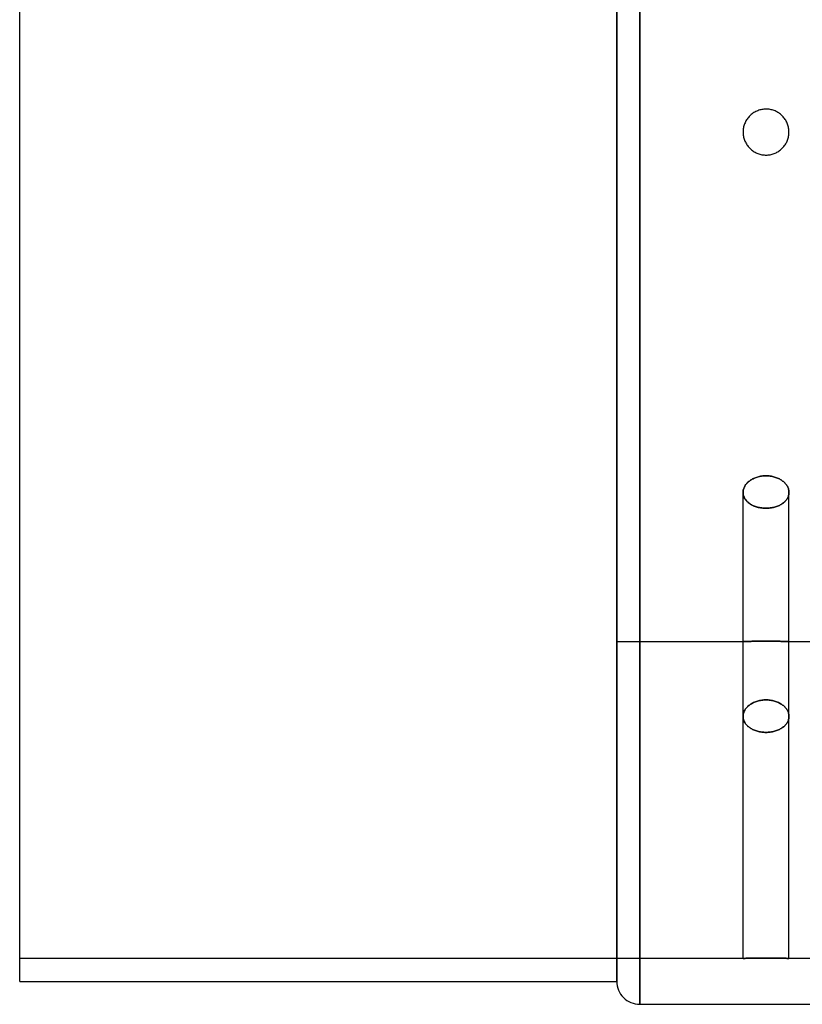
# Model space of a CAD drawing. Header units: millimetres. Extents: x -104 to 262, y -100 to 100.
# Tile 1 of 4: x -104 to -36, y -76 to 10. Entities that reach past the tile are written whole.
import ezdxf

# ---------------------------------------------------------------- set-up
doc = ezdxf.new("R2010")
doc.units = ezdxf.units.MM
doc.layers.add('MAIN-1', color=7, linetype='Continuous')
doc.layers.add('MAIN-2', color=7, linetype='Continuous')

msp = doc.modelspace()

# ---------------------------------------------------------------- linework, layer by layer
at = {"layer": 'MAIN-1'}
for p, q in [((-50, 0), (-50, 76)), ((-104, 0), (-104, 74)), ((-52, 0), (-52, 74)), ((-104, -74), (-104, 0)), ((-52, -74), (-52, 0)), ((-50, -76), (-50, 0)), ((-104, -74), (-52, -74)), ((-50, -76), (-19, -76))]:
    msp.add_line(p, q, dxfattribs=at)
msp.add_arc((-50, -74), 2, 180.00002, 270.00002, dxfattribs=at)
at = {"layer": 'MAIN-2'}
for p, q in [((-50, 76), (-50, 0)), ((-52, 74), (-52, 0)), ((-52, 0), (-52, 44.4)), ((-39.977, 1.745), (-40.057, 1.698)), ((-39.894, 1.789), (-39.977, 1.745)), ((-39.809, 1.829), (-39.894, 1.789)), ((-39.722, 1.865), (-39.809, 1.829)), ((-39.633, 1.897), (-39.722, 1.865)), ((-39.543, 1.925), (-39.633, 1.897)), ((-39.453, 1.948), (-39.543, 1.925)), ((-39.362, 1.967), (-39.453, 1.948)), ((-39.271, 1.982), (-39.362, 1.967)), ((-39.18, 1.992), (-39.271, 1.982)), ((-39.089, 1.998), (-39.18, 1.992)), ((-39, 2), (-39.089, 1.998)), ((-38.913, 1.998), (-39, 2)), ((-38.826, 1.992), (-38.913, 1.998)), ((-38.737, 1.983), (-38.826, 1.992)), ((-38.649, 1.969), (-38.737, 1.983)), ((-38.56, 1.951), (-38.649, 1.969)), ((-38.472, 1.929), (-38.56, 1.951)), ((-38.385, 1.903), (-38.472, 1.929)), ((-38.298, 1.873), (-38.385, 1.903)), ((-38.214, 1.839), (-38.298, 1.873)), ((-38.13, 1.801), (-38.214, 1.839)), ((-38.049, 1.759), (-38.13, 1.801)), ((-37.97, 1.714), (-38.049, 1.759)), ((-40.789, 0.894), (-40.829, 0.809)), ((-40.745, 0.977), (-40.789, 0.894)), ((-40.698, 1.057), (-40.745, 0.977)), ((-40.647, 1.135), (-40.698, 1.057)), ((-40.593, 1.21), (-40.647, 1.135)), ((-40.535, 1.281), (-40.593, 1.21)), ((-40.476, 1.35), (-40.535, 1.281)), ((-40.414, 1.414), (-40.476, 1.35)), ((-40.35, 1.476), (-40.414, 1.414)), ((-40.281, 1.535), (-40.35, 1.476)), ((-40.21, 1.593), (-40.281, 1.535)), ((-40.135, 1.647), (-40.21, 1.593)), ((-40.057, 1.698), (-40.135, 1.647)), ((-37.893, 1.666), (-37.97, 1.714)), ((-37.82, 1.615), (-37.893, 1.666)), ((-37.749, 1.56), (-37.82, 1.615)), ((-37.681, 1.503), (-37.749, 1.56)), ((-37.617, 1.444), (-37.681, 1.503)), ((-37.556, 1.383), (-37.617, 1.444)), ((-37.497, 1.319), (-37.556, 1.383)), ((-37.44, 1.251), (-37.497, 1.319)), ((-37.385, 1.18), (-37.44, 1.251)), ((-37.334, 1.107), (-37.385, 1.18)), ((-37.286, 1.03), (-37.334, 1.107)), ((-37.241, 0.951), (-37.286, 1.03)), ((-37.199, 0.87), (-37.241, 0.951)), ((-37.161, 0.786), (-37.199, 0.87)), ((-52, 0), (-52, -74)), ((-40.998, 0.089), (-41, 0)), ((-41, 0), (-40.998, -0.087)), ((-40.992, 0.18), (-40.998, 0.089)), ((-40.982, 0.271), (-40.992, 0.18)), ((-40.967, 0.362), (-40.982, 0.271)), ((-40.948, 0.453), (-40.967, 0.362)), ((-40.925, 0.543), (-40.948, 0.453)), ((-40.897, 0.633), (-40.925, 0.543)), ((-40.865, 0.722), (-40.897, 0.633)), ((-40.829, 0.809), (-40.865, 0.722)), ((-37.127, 0.702), (-37.161, 0.786)), ((-37.097, 0.615), (-37.127, 0.702)), ((-37.071, 0.528), (-37.097, 0.615)), ((-37.049, 0.44), (-37.071, 0.528)), ((-37.031, 0.351), (-37.049, 0.44)), ((-37.017, 0.263), (-37.031, 0.351)), ((-37.008, 0.174), (-37.017, 0.263)), ((-37.002, 0.087), (-37.008, 0.174)), ((-37, 0), (-37.002, 0.087)), ((-37.002, -0.087), (-37, 0)), ((-52, -44.4), (-52, 0)), ((-50, 0), (-50, -76)), ((-40.998, -0.087), (-40.992, -0.174)), ((-40.992, -0.174), (-40.983, -0.263)), ((-40.983, -0.263), (-40.969, -0.351)), ((-40.969, -0.351), (-40.951, -0.44)), ((-40.951, -0.44), (-40.929, -0.528)), ((-40.929, -0.528), (-40.903, -0.615)), ((-40.903, -0.615), (-40.873, -0.702)), ((-40.873, -0.702), (-40.839, -0.786)), ((-40.839, -0.786), (-40.801, -0.87)), ((-37.199, -0.87), (-37.161, -0.786)), ((-37.161, -0.786), (-37.127, -0.702)), ((-37.127, -0.702), (-37.097, -0.615)), ((-37.097, -0.615), (-37.071, -0.528)), ((-37.071, -0.528), (-37.049, -0.44)), ((-37.049, -0.44), (-37.031, -0.351)), ((-37.031, -0.351), (-37.017, -0.263)), ((-37.017, -0.263), (-37.008, -0.174)), ((-37.008, -0.174), (-37.002, -0.087)), ((-40.801, -0.87), (-40.759, -0.951)), ((-40.759, -0.951), (-40.714, -1.03)), ((-40.714, -1.03), (-40.666, -1.107)), ((-40.666, -1.107), (-40.615, -1.18)), ((-40.615, -1.18), (-40.56, -1.251)), ((-40.56, -1.251), (-40.503, -1.319)), ((-40.503, -1.319), (-40.444, -1.383)), ((-40.444, -1.383), (-40.383, -1.444)), ((-40.383, -1.444), (-40.319, -1.503)), ((-40.319, -1.503), (-40.251, -1.56)), ((-40.251, -1.56), (-40.18, -1.615)), ((-40.18, -1.615), (-40.107, -1.666)), ((-40.107, -1.666), (-40.03, -1.714)), ((-40.03, -1.714), (-39.951, -1.759)), ((-38.049, -1.759), (-37.97, -1.714)), ((-37.97, -1.714), (-37.893, -1.666)), ((-37.893, -1.666), (-37.82, -1.615)), ((-37.82, -1.615), (-37.749, -1.56)), ((-37.749, -1.56), (-37.681, -1.503)), ((-37.681, -1.503), (-37.617, -1.444)), ((-37.617, -1.444), (-37.556, -1.383)), ((-37.556, -1.383), (-37.497, -1.319)), ((-37.497, -1.319), (-37.44, -1.251)), ((-37.44, -1.251), (-37.385, -1.18)), ((-37.385, -1.18), (-37.334, -1.107)), ((-37.334, -1.107), (-37.286, -1.03)), ((-37.286, -1.03), (-37.241, -0.951)), ((-37.241, -0.951), (-37.199, -0.87)), ((-39.951, -1.759), (-39.87, -1.801)), ((-39.87, -1.801), (-39.786, -1.839)), ((-39.786, -1.839), (-39.702, -1.873)), ((-39.702, -1.873), (-39.615, -1.903)), ((-39.615, -1.903), (-39.528, -1.929)), ((-39.528, -1.929), (-39.44, -1.951)), ((-39.44, -1.951), (-39.351, -1.969)), ((-39.351, -1.969), (-39.263, -1.983)), ((-39.263, -1.983), (-39.174, -1.992)), ((-39.174, -1.992), (-39.087, -1.998)), ((-39.087, -1.998), (-39, -2)), ((-39, -2), (-38.913, -1.998)), ((-38.913, -1.998), (-38.826, -1.992)), ((-38.826, -1.992), (-38.737, -1.983)), ((-38.737, -1.983), (-38.649, -1.969)), ((-38.649, -1.969), (-38.56, -1.951)), ((-38.56, -1.951), (-38.472, -1.929)), ((-38.472, -1.929), (-38.385, -1.903)), ((-38.385, -1.903), (-38.298, -1.873)), ((-38.298, -1.873), (-38.214, -1.839)), ((-38.214, -1.839), (-38.13, -1.801)), ((-38.13, -1.801), (-38.049, -1.759)), ((-39.672, -30.035), (-39.577, -30.012)), ((-39.56, -30.009), (-39.652, -30.03)), ((-39.577, -30.012), (-39.481, -29.993)), ((-39.467, -29.99), (-39.56, -30.009)), ((-39.481, -29.993), (-39.385, -29.977)), ((-39.373, -29.975), (-39.467, -29.99)), ((-39.385, -29.977), (-39.288, -29.965)), ((-39.279, -29.964), (-39.373, -29.975)), ((-39.288, -29.965), (-39.191, -29.956)), ((-39.185, -29.956), (-39.279, -29.964)), ((-39.191, -29.956), (-39.095, -29.951)), ((-39.092, -29.951), (-39.185, -29.956)), ((-39.095, -29.951), (-39, -29.949)), ((-39, -29.949), (-39.092, -29.951)), ((-38.908, -29.951), (-39, -29.949)), ((-39, -29.949), (-38.908, -29.951)), ((-38.815, -29.956), (-38.908, -29.951)), ((-38.908, -29.951), (-38.815, -29.956)), ((-38.721, -29.964), (-38.815, -29.956)), ((-38.815, -29.956), (-38.721, -29.964)), ((-38.627, -29.975), (-38.721, -29.964)), ((-38.721, -29.964), (-38.627, -29.975)), ((-38.533, -29.99), (-38.627, -29.975)), ((-38.627, -29.975), (-38.533, -29.99)), ((-38.44, -30.009), (-38.533, -29.99)), ((-38.533, -29.99), (-38.44, -30.009)), ((-38.348, -30.03), (-38.44, -30.009)), ((-38.44, -30.009), (-38.348, -30.03)), ((-40.857, -30.866), (-40.891, -30.931)), ((-40.884, -30.917), (-40.848, -30.85)), ((-40.819, -30.802), (-40.857, -30.866)), ((-40.848, -30.85), (-40.807, -30.784)), ((-40.776, -30.739), (-40.819, -30.802)), ((-40.807, -30.784), (-40.762, -30.72)), ((-40.73, -30.678), (-40.776, -30.739)), ((-40.762, -30.72), (-40.713, -30.657)), ((-40.68, -30.618), (-40.73, -30.678)), ((-40.713, -30.657), (-40.66, -30.597)), ((-40.626, -30.561), (-40.68, -30.618)), ((-40.66, -30.597), (-40.603, -30.538)), ((-40.569, -30.506), (-40.626, -30.561)), ((-40.603, -30.538), (-40.543, -30.483)), ((-40.509, -30.453), (-40.569, -30.506)), ((-40.543, -30.483), (-40.48, -30.43)), ((-40.446, -30.404), (-40.509, -30.453)), ((-40.48, -30.43), (-40.414, -30.38)), ((-40.381, -30.356), (-40.446, -30.404)), ((-40.414, -30.38), (-40.346, -30.332)), ((-40.313, -30.311), (-40.381, -30.356)), ((-40.346, -30.332), (-40.273, -30.286)), ((-40.241, -30.267), (-40.313, -30.311)), ((-40.273, -30.286), (-40.196, -30.242)), ((-40.165, -30.225), (-40.241, -30.267)), ((-40.196, -30.242), (-40.116, -30.2)), ((-40.086, -30.185), (-40.165, -30.225)), ((-40.116, -30.2), (-40.032, -30.161)), ((-40.004, -30.149), (-40.086, -30.185)), ((-40.032, -30.161), (-39.946, -30.125)), ((-39.919, -30.114), (-40.004, -30.149)), ((-39.946, -30.125), (-39.857, -30.092)), ((-39.832, -30.083), (-39.919, -30.114)), ((-39.857, -30.092), (-39.765, -30.062)), ((-39.743, -30.055), (-39.832, -30.083)), ((-39.765, -30.062), (-39.672, -30.035)), ((-39.652, -30.03), (-39.743, -30.055)), ((-38.257, -30.055), (-38.348, -30.03)), ((-38.348, -30.03), (-38.257, -30.055)), ((-38.168, -30.083), (-38.257, -30.055)), ((-38.257, -30.055), (-38.168, -30.083)), ((-38.081, -30.114), (-38.168, -30.083)), ((-38.168, -30.083), (-38.081, -30.114)), ((-37.996, -30.149), (-38.081, -30.114)), ((-38.081, -30.114), (-37.996, -30.149)), ((-37.914, -30.185), (-37.996, -30.149)), ((-37.996, -30.149), (-37.914, -30.185)), ((-37.835, -30.225), (-37.914, -30.185)), ((-37.914, -30.185), (-37.835, -30.225)), ((-37.759, -30.267), (-37.835, -30.225)), ((-37.835, -30.225), (-37.759, -30.267)), ((-37.687, -30.311), (-37.759, -30.267)), ((-37.759, -30.267), (-37.687, -30.311)), ((-37.619, -30.356), (-37.687, -30.311)), ((-37.687, -30.311), (-37.619, -30.356)), ((-37.554, -30.404), (-37.619, -30.356)), ((-37.619, -30.356), (-37.554, -30.404)), ((-37.491, -30.453), (-37.554, -30.404)), ((-37.554, -30.404), (-37.491, -30.453)), ((-37.431, -30.506), (-37.491, -30.453)), ((-37.491, -30.453), (-37.431, -30.506)), ((-37.374, -30.561), (-37.431, -30.506)), ((-37.431, -30.506), (-37.374, -30.561)), ((-37.32, -30.618), (-37.374, -30.561)), ((-37.374, -30.561), (-37.32, -30.618)), ((-37.27, -30.678), (-37.32, -30.618)), ((-37.32, -30.618), (-37.27, -30.678)), ((-37.224, -30.739), (-37.27, -30.678)), ((-37.27, -30.678), (-37.224, -30.739)), ((-37.181, -30.802), (-37.224, -30.739)), ((-37.224, -30.739), (-37.181, -30.802)), ((-37.143, -30.866), (-37.181, -30.802)), ((-37.181, -30.802), (-37.143, -30.866)), ((-37.109, -30.931), (-37.143, -30.866)), ((-37.143, -30.866), (-37.109, -30.931)), ((-41, -31.396), (-40.998, -31.328)), ((-40.998, -31.33), (-41, -31.396)), ((-41, -31.396), (-40.998, -31.463)), ((-40.998, -31.461), (-41, -31.396)), ((-41, -50.912), (-41, -31.396)), ((-41, -50.912), (-41, -31.396)), ((-40.998, -31.328), (-40.991, -31.26)), ((-40.991, -31.264), (-40.998, -31.33)), ((-40.991, -31.526), (-40.998, -31.461)), ((-40.998, -31.463), (-40.991, -31.53)), ((-40.991, -31.26), (-40.979, -31.191)), ((-40.98, -31.198), (-40.991, -31.264)), ((-40.98, -31.592), (-40.991, -31.526)), ((-40.991, -31.53), (-40.979, -31.598)), ((-40.965, -31.131), (-40.98, -31.198)), ((-40.965, -31.658), (-40.98, -31.592)), ((-40.979, -31.191), (-40.963, -31.122)), ((-40.979, -31.598), (-40.963, -31.666)), ((-40.945, -31.064), (-40.965, -31.131)), ((-40.945, -31.724), (-40.965, -31.658)), ((-40.963, -31.122), (-40.941, -31.053)), ((-40.963, -31.666), (-40.941, -31.734)), ((-40.92, -30.997), (-40.945, -31.064)), ((-40.92, -31.789), (-40.945, -31.724)), ((-40.941, -31.053), (-40.915, -30.985)), ((-40.941, -31.734), (-40.915, -31.801)), ((-40.891, -30.931), (-40.92, -30.997)), ((-40.915, -30.985), (-40.884, -30.917)), ((-37.08, -30.997), (-37.109, -30.931)), ((-37.109, -30.931), (-37.08, -30.997)), ((-37.055, -31.064), (-37.08, -30.997)), ((-37.08, -30.997), (-37.055, -31.064)), ((-37.08, -31.789), (-37.055, -31.724)), ((-37.055, -31.724), (-37.08, -31.789)), ((-37.035, -31.131), (-37.055, -31.064)), ((-37.055, -31.064), (-37.035, -31.131)), ((-37.055, -31.724), (-37.035, -31.658)), ((-37.035, -31.658), (-37.055, -31.724)), ((-37.02, -31.198), (-37.035, -31.131)), ((-37.035, -31.131), (-37.02, -31.198)), ((-37.035, -31.658), (-37.02, -31.592)), ((-37.02, -31.592), (-37.035, -31.658)), ((-37.009, -31.264), (-37.02, -31.198)), ((-37.02, -31.198), (-37.009, -31.264)), ((-37.02, -31.592), (-37.009, -31.526)), ((-37.009, -31.526), (-37.02, -31.592)), ((-37.002, -31.33), (-37.009, -31.264)), ((-37.009, -31.264), (-37.002, -31.33)), ((-37.009, -31.526), (-37.002, -31.461)), ((-37.002, -31.461), (-37.009, -31.526)), ((-37, -31.396), (-37.002, -31.33)), ((-37.002, -31.33), (-37, -31.396)), ((-37.002, -31.461), (-37, -31.396)), ((-37, -31.396), (-37.002, -31.461)), ((-37, -50.912), (-37, -31.396)), ((-37, -50.912), (-37, -31.396)), ((-40.891, -31.853), (-40.92, -31.789)), ((-40.915, -31.801), (-40.884, -31.867)), ((-40.857, -31.916), (-40.891, -31.853)), ((-40.884, -31.867), (-40.848, -31.932)), ((-40.819, -31.978), (-40.857, -31.916)), ((-40.848, -31.932), (-40.807, -31.996)), ((-40.776, -32.039), (-40.819, -31.978)), ((-40.807, -31.996), (-40.762, -32.057)), ((-40.73, -32.097), (-40.776, -32.039)), ((-40.762, -32.057), (-40.713, -32.117)), ((-40.68, -32.154), (-40.73, -32.097)), ((-40.713, -32.117), (-40.66, -32.175)), ((-40.626, -32.208), (-40.68, -32.154)), ((-40.66, -32.175), (-40.603, -32.23)), ((-40.569, -32.261), (-40.626, -32.208)), ((-40.603, -32.23), (-40.543, -32.283)), ((-40.509, -32.31), (-40.569, -32.261)), ((-40.543, -32.283), (-40.48, -32.333)), ((-40.446, -32.357), (-40.509, -32.31)), ((-40.48, -32.333), (-40.414, -32.38)), ((-40.381, -32.402), (-40.446, -32.357)), ((-40.414, -32.38), (-40.346, -32.424)), ((-40.313, -32.444), (-40.381, -32.402)), ((-40.346, -32.424), (-40.273, -32.467)), ((-40.241, -32.485), (-40.313, -32.444)), ((-40.273, -32.467), (-40.196, -32.508)), ((-40.165, -32.524), (-40.241, -32.485)), ((-40.196, -32.508), (-40.116, -32.547)), ((-40.086, -32.561), (-40.165, -32.524)), ((-40.116, -32.547), (-40.032, -32.583)), ((-40.004, -32.595), (-40.086, -32.561)), ((-40.032, -32.583), (-39.946, -32.617)), ((-39.919, -32.626), (-40.004, -32.595)), ((-38.081, -32.626), (-37.996, -32.595)), ((-37.996, -32.595), (-38.081, -32.626)), ((-37.996, -32.595), (-37.914, -32.561)), ((-37.914, -32.561), (-37.996, -32.595)), ((-37.914, -32.561), (-37.835, -32.524)), ((-37.835, -32.524), (-37.914, -32.561)), ((-37.835, -32.524), (-37.759, -32.485)), ((-37.759, -32.485), (-37.835, -32.524)), ((-37.759, -32.485), (-37.687, -32.444)), ((-37.687, -32.444), (-37.759, -32.485)), ((-37.687, -32.444), (-37.619, -32.402)), ((-37.619, -32.402), (-37.687, -32.444)), ((-37.619, -32.402), (-37.554, -32.357)), ((-37.554, -32.357), (-37.619, -32.402)), ((-37.554, -32.357), (-37.491, -32.31)), ((-37.491, -32.31), (-37.554, -32.357)), ((-37.491, -32.31), (-37.431, -32.261)), ((-37.431, -32.261), (-37.491, -32.31)), ((-37.431, -32.261), (-37.374, -32.208)), ((-37.374, -32.208), (-37.431, -32.261)), ((-37.374, -32.208), (-37.32, -32.154)), ((-37.32, -32.154), (-37.374, -32.208)), ((-37.32, -32.154), (-37.27, -32.097)), ((-37.27, -32.097), (-37.32, -32.154)), ((-37.27, -32.097), (-37.224, -32.039)), ((-37.224, -32.039), (-37.27, -32.097)), ((-37.224, -32.039), (-37.181, -31.978)), ((-37.181, -31.978), (-37.224, -32.039)), ((-37.181, -31.978), (-37.143, -31.916)), ((-37.143, -31.916), (-37.181, -31.978)), ((-37.143, -31.916), (-37.109, -31.853)), ((-37.109, -31.853), (-37.143, -31.916)), ((-37.109, -31.853), (-37.08, -31.789)), ((-37.08, -31.789), (-37.109, -31.853)), ((-39.946, -32.617), (-39.857, -32.647)), ((-39.832, -32.655), (-39.919, -32.626)), ((-39.857, -32.647), (-39.765, -32.675)), ((-39.743, -32.681), (-39.832, -32.655)), ((-39.765, -32.675), (-39.672, -32.699)), ((-39.652, -32.704), (-39.743, -32.681)), ((-39.672, -32.699), (-39.577, -32.72)), ((-39.56, -32.724), (-39.652, -32.704)), ((-39.577, -32.72), (-39.481, -32.738)), ((-39.467, -32.741), (-39.56, -32.724)), ((-39.481, -32.738), (-39.385, -32.753)), ((-39.373, -32.754), (-39.467, -32.741)), ((-39.385, -32.753), (-39.288, -32.764)), ((-39.279, -32.765), (-39.373, -32.754)), ((-39.288, -32.764), (-39.191, -32.772)), ((-39.185, -32.772), (-39.279, -32.765)), ((-39.191, -32.772), (-39.095, -32.776)), ((-39.092, -32.776), (-39.185, -32.772)), ((-39.095, -32.776), (-39, -32.778)), ((-39, -32.778), (-39.092, -32.776)), ((-39, -32.778), (-38.908, -32.776)), ((-38.908, -32.776), (-39, -32.778)), ((-38.908, -32.776), (-38.815, -32.772)), ((-38.815, -32.772), (-38.908, -32.776)), ((-38.815, -32.772), (-38.721, -32.765)), ((-38.721, -32.765), (-38.815, -32.772)), ((-38.721, -32.765), (-38.627, -32.754)), ((-38.627, -32.754), (-38.721, -32.765)), ((-38.627, -32.754), (-38.533, -32.741)), ((-38.533, -32.741), (-38.627, -32.754)), ((-38.533, -32.741), (-38.44, -32.724)), ((-38.44, -32.724), (-38.533, -32.741)), ((-38.44, -32.724), (-38.348, -32.704)), ((-38.348, -32.704), (-38.44, -32.724)), ((-38.348, -32.704), (-38.257, -32.681)), ((-38.257, -32.681), (-38.348, -32.704)), ((-38.257, -32.681), (-38.168, -32.655)), ((-38.168, -32.655), (-38.257, -32.681)), ((-38.168, -32.655), (-38.081, -32.626)), ((-38.081, -32.626), (-38.168, -32.655)), ((-52, -44.4), (-41, -44.4)), ((-40.995, -44.4), (-40.999, -44.4)), ((-40.999, -44.4), (-40.999, -44.4)), ((-40.999, -44.4), (-40.995, -44.4)), ((-40.987, -44.399), (-40.995, -44.4)), ((-40.995, -44.4), (-40.987, -44.399)), ((-40.974, -44.399), (-40.987, -44.399)), ((-40.987, -44.399), (-40.974, -44.399)), ((-40.957, -44.398), (-40.974, -44.399)), ((-40.974, -44.399), (-40.957, -44.398)), ((-40.935, -44.397), (-40.957, -44.398)), ((-40.957, -44.398), (-40.935, -44.397)), ((-40.909, -44.396), (-40.935, -44.397)), ((-40.935, -44.397), (-40.909, -44.396)), ((-40.878, -44.395), (-40.909, -44.396)), ((-40.909, -44.396), (-40.878, -44.395)), ((-40.843, -44.393), (-40.878, -44.395)), ((-40.878, -44.395), (-40.843, -44.393)), ((-40.804, -44.392), (-40.843, -44.393)), ((-40.843, -44.393), (-40.804, -44.392)), ((-40.761, -44.39), (-40.804, -44.392)), ((-40.804, -44.392), (-40.761, -44.39)), ((-40.714, -44.388), (-40.761, -44.39)), ((-40.761, -44.39), (-40.714, -44.388)), ((-40.663, -44.386), (-40.714, -44.388)), ((-40.714, -44.388), (-40.663, -44.386)), ((-40.609, -44.384), (-40.663, -44.386)), ((-40.663, -44.386), (-40.609, -44.384)), ((-40.552, -44.382), (-40.609, -44.384)), ((-40.609, -44.384), (-40.552, -44.382)), ((-40.492, -44.38), (-40.552, -44.382)), ((-40.552, -44.382), (-40.492, -44.38)), ((-40.43, -44.378), (-40.492, -44.38)), ((-40.492, -44.38), (-40.43, -44.378)), ((-40.365, -44.376), (-40.43, -44.378)), ((-40.43, -44.378), (-40.365, -44.376)), ((-40.297, -44.374), (-40.365, -44.376)), ((-40.365, -44.376), (-40.297, -44.374)), ((-40.225, -44.372), (-40.297, -44.374)), ((-40.297, -44.374), (-40.225, -44.372)), ((-40.15, -44.37), (-40.225, -44.372)), ((-40.225, -44.372), (-40.15, -44.37)), ((-40.071, -44.368), (-40.15, -44.37)), ((-40.15, -44.37), (-40.071, -44.368)), ((-39.99, -44.366), (-40.071, -44.368)), ((-40.071, -44.368), (-39.99, -44.366)), ((-39.906, -44.364), (-39.99, -44.366)), ((-39.99, -44.366), (-39.906, -44.364)), ((-39.82, -44.363), (-39.906, -44.364)), ((-39.906, -44.364), (-39.82, -44.363)), ((-39.732, -44.361), (-39.82, -44.363)), ((-39.82, -44.363), (-39.732, -44.361)), ((-39.643, -44.36), (-39.732, -44.361)), ((-39.732, -44.361), (-39.643, -44.36)), ((-39.552, -44.358), (-39.643, -44.36)), ((-39.643, -44.36), (-39.552, -44.358)), ((-39.46, -44.357), (-39.552, -44.358)), ((-39.552, -44.358), (-39.46, -44.357)), ((-39.367, -44.356), (-39.46, -44.357)), ((-39.46, -44.357), (-39.367, -44.356)), ((-39.275, -44.356), (-39.367, -44.356)), ((-39.367, -44.356), (-39.275, -44.356)), ((-39.182, -44.355), (-39.275, -44.356)), ((-39.275, -44.356), (-39.182, -44.355)), ((-39.091, -44.355), (-39.182, -44.355)), ((-39.182, -44.355), (-39.091, -44.355)), ((-39, -44.355), (-39.091, -44.355)), ((-39.091, -44.355), (-39, -44.355)), ((-39, -44.355), (-38.909, -44.355)), ((-38.909, -44.355), (-39, -44.355)), ((-38.909, -44.355), (-38.818, -44.355)), ((-38.818, -44.355), (-38.909, -44.355)), ((-38.818, -44.355), (-38.725, -44.356)), ((-38.725, -44.356), (-38.818, -44.355)), ((-38.725, -44.356), (-38.633, -44.356)), ((-38.633, -44.356), (-38.725, -44.356)), ((-38.633, -44.356), (-38.54, -44.357)), ((-38.54, -44.357), (-38.633, -44.356)), ((-38.54, -44.357), (-38.448, -44.358)), ((-38.448, -44.358), (-38.54, -44.357)), ((-38.448, -44.358), (-38.357, -44.36)), ((-38.357, -44.36), (-38.448, -44.358)), ((-38.357, -44.36), (-38.268, -44.361)), ((-38.268, -44.361), (-38.357, -44.36)), ((-38.268, -44.361), (-38.18, -44.363)), ((-38.18, -44.363), (-38.268, -44.361)), ((-38.18, -44.363), (-38.094, -44.364)), ((-38.094, -44.364), (-38.18, -44.363)), ((-38.094, -44.364), (-38.01, -44.366)), ((-38.01, -44.366), (-38.094, -44.364)), ((-38.01, -44.366), (-37.929, -44.368)), ((-37.929, -44.368), (-38.01, -44.366)), ((-37.929, -44.368), (-37.85, -44.37)), ((-37.85, -44.37), (-37.929, -44.368)), ((-37.85, -44.37), (-37.775, -44.372)), ((-37.775, -44.372), (-37.85, -44.37)), ((-37.775, -44.372), (-37.703, -44.374)), ((-37.703, -44.374), (-37.775, -44.372)), ((-37.703, -44.374), (-37.635, -44.376)), ((-37.635, -44.376), (-37.703, -44.374)), ((-37.635, -44.376), (-37.57, -44.378)), ((-37.57, -44.378), (-37.635, -44.376)), ((-37.57, -44.378), (-37.508, -44.38)), ((-37.508, -44.38), (-37.57, -44.378)), ((-37.508, -44.38), (-37.448, -44.382)), ((-37.448, -44.382), (-37.508, -44.38)), ((-37.448, -44.382), (-37.391, -44.384)), ((-37.391, -44.384), (-37.448, -44.382)), ((-37.391, -44.384), (-37.337, -44.386)), ((-37.337, -44.386), (-37.391, -44.384)), ((-37.337, -44.386), (-37.286, -44.388)), ((-37.286, -44.388), (-37.337, -44.386)), ((-37.286, -44.388), (-37.239, -44.39)), ((-37.239, -44.39), (-37.286, -44.388)), ((-37.239, -44.39), (-37.196, -44.392)), ((-37.196, -44.392), (-37.239, -44.39)), ((-37.196, -44.392), (-37.157, -44.393)), ((-37.157, -44.393), (-37.196, -44.392)), ((-37.157, -44.393), (-37.122, -44.395)), ((-37.122, -44.395), (-37.157, -44.393)), ((-37.122, -44.395), (-37.091, -44.396)), ((-37.091, -44.396), (-37.122, -44.395)), ((-37.091, -44.396), (-37.065, -44.397)), ((-37.065, -44.397), (-37.091, -44.396)), ((-37.065, -44.397), (-37.043, -44.398)), ((-37.043, -44.398), (-37.065, -44.397)), ((-37.043, -44.398), (-37.026, -44.399)), ((-37.026, -44.399), (-37.043, -44.398)), ((-37.026, -44.399), (-37.013, -44.399)), ((-37.013, -44.399), (-37.026, -44.399)), ((-37.013, -44.399), (-37.005, -44.4)), ((-37.005, -44.4), (-37.013, -44.399)), ((-37.005, -44.4), (-37.001, -44.4)), ((-37.001, -44.4), (-37.005, -44.4)), ((-37.001, -44.4), (-37.001, -44.4)), ((-37, -44.4), (-22.627, -44.4)), ((-40.165, -49.749), (-40.241, -49.79)), ((-40.241, -49.79), (-40.165, -49.749)), ((-40.086, -49.71), (-40.165, -49.749)), ((-40.165, -49.749), (-40.086, -49.71)), ((-40.004, -49.674), (-40.086, -49.71)), ((-40.086, -49.71), (-40.004, -49.674)), ((-39.919, -49.64), (-40.004, -49.674)), ((-40.004, -49.674), (-39.919, -49.64)), ((-39.832, -49.609), (-39.919, -49.64)), ((-39.919, -49.64), (-39.832, -49.609)), ((-39.743, -49.582), (-39.832, -49.609)), ((-39.832, -49.609), (-39.743, -49.582)), ((-39.652, -49.557), (-39.743, -49.582)), ((-39.743, -49.582), (-39.652, -49.557)), ((-39.56, -49.536), (-39.652, -49.557)), ((-39.652, -49.557), (-39.56, -49.536)), ((-39.467, -49.518), (-39.56, -49.536)), ((-39.56, -49.536), (-39.467, -49.518)), ((-39.373, -49.503), (-39.467, -49.518)), ((-39.467, -49.518), (-39.373, -49.503)), ((-39.279, -49.492), (-39.373, -49.503)), ((-39.373, -49.503), (-39.279, -49.492)), ((-39.185, -49.484), (-39.279, -49.492)), ((-39.279, -49.492), (-39.185, -49.484)), ((-39.092, -49.479), (-39.185, -49.484)), ((-39.185, -49.484), (-39.092, -49.479)), ((-39, -49.478), (-39.092, -49.479)), ((-39.092, -49.479), (-39, -49.478)), ((-38.908, -49.479), (-39, -49.478)), ((-39, -49.478), (-38.908, -49.479)), ((-38.815, -49.484), (-38.908, -49.479)), ((-38.908, -49.479), (-38.815, -49.484)), ((-38.721, -49.492), (-38.815, -49.484)), ((-38.815, -49.484), (-38.721, -49.492)), ((-38.627, -49.503), (-38.721, -49.492)), ((-38.721, -49.492), (-38.627, -49.503)), ((-38.533, -49.518), (-38.627, -49.503)), ((-38.627, -49.503), (-38.533, -49.518)), ((-38.44, -49.536), (-38.533, -49.518)), ((-38.533, -49.518), (-38.44, -49.536)), ((-38.348, -49.557), (-38.44, -49.536)), ((-38.44, -49.536), (-38.348, -49.557)), ((-38.257, -49.582), (-38.348, -49.557)), ((-38.348, -49.557), (-38.257, -49.582)), ((-38.168, -49.609), (-38.257, -49.582)), ((-38.257, -49.582), (-38.168, -49.609)), ((-38.081, -49.64), (-38.168, -49.609)), ((-38.168, -49.609), (-38.081, -49.64)), ((-37.996, -49.674), (-38.081, -49.64)), ((-38.081, -49.64), (-37.996, -49.674)), ((-37.914, -49.71), (-37.996, -49.674)), ((-37.996, -49.674), (-37.914, -49.71)), ((-37.835, -49.749), (-37.914, -49.71)), ((-37.914, -49.71), (-37.835, -49.749)), ((-37.759, -49.79), (-37.835, -49.749)), ((-37.835, -49.749), (-37.759, -49.79)), ((-40.945, -50.581), (-40.965, -50.647)), ((-40.965, -50.647), (-40.945, -50.581)), ((-40.92, -50.514), (-40.945, -50.581)), ((-40.945, -50.581), (-40.92, -50.514)), ((-40.891, -50.449), (-40.92, -50.514)), ((-40.92, -50.514), (-40.891, -50.449)), ((-40.857, -50.384), (-40.891, -50.449)), ((-40.891, -50.449), (-40.857, -50.384)), ((-40.819, -50.32), (-40.857, -50.384)), ((-40.857, -50.384), (-40.819, -50.32)), ((-40.776, -50.258), (-40.819, -50.32)), ((-40.819, -50.32), (-40.776, -50.258)), ((-40.73, -50.197), (-40.776, -50.258)), ((-40.776, -50.258), (-40.73, -50.197)), ((-40.68, -50.138), (-40.73, -50.197)), ((-40.73, -50.197), (-40.68, -50.138)), ((-40.626, -50.081), (-40.68, -50.138)), ((-40.68, -50.138), (-40.626, -50.081)), ((-40.569, -50.027), (-40.626, -50.081)), ((-40.626, -50.081), (-40.569, -50.027)), ((-40.509, -49.975), (-40.569, -50.027)), ((-40.569, -50.027), (-40.509, -49.975)), ((-40.446, -49.926), (-40.509, -49.975)), ((-40.509, -49.975), (-40.446, -49.926)), ((-40.381, -49.879), (-40.446, -49.926)), ((-40.446, -49.926), (-40.381, -49.879)), ((-40.313, -49.834), (-40.381, -49.879)), ((-40.381, -49.879), (-40.313, -49.834)), ((-40.241, -49.79), (-40.313, -49.834)), ((-40.313, -49.834), (-40.241, -49.79)), ((-37.687, -49.834), (-37.759, -49.79)), ((-37.759, -49.79), (-37.687, -49.834)), ((-37.619, -49.879), (-37.687, -49.834)), ((-37.687, -49.834), (-37.619, -49.879)), ((-37.554, -49.926), (-37.619, -49.879)), ((-37.619, -49.879), (-37.554, -49.926)), ((-37.491, -49.975), (-37.554, -49.926)), ((-37.554, -49.926), (-37.491, -49.975)), ((-37.431, -50.027), (-37.491, -49.975)), ((-37.491, -49.975), (-37.431, -50.027)), ((-37.374, -50.081), (-37.431, -50.027)), ((-37.431, -50.027), (-37.374, -50.081)), ((-37.32, -50.138), (-37.374, -50.081)), ((-37.374, -50.081), (-37.32, -50.138)), ((-37.27, -50.197), (-37.32, -50.138)), ((-37.32, -50.138), (-37.27, -50.197)), ((-37.224, -50.258), (-37.27, -50.197)), ((-37.27, -50.197), (-37.224, -50.258)), ((-37.181, -50.32), (-37.224, -50.258)), ((-37.224, -50.258), (-37.181, -50.32)), ((-37.143, -50.384), (-37.181, -50.32)), ((-37.181, -50.32), (-37.143, -50.384)), ((-37.109, -50.449), (-37.143, -50.384)), ((-37.143, -50.384), (-37.109, -50.449)), ((-37.08, -50.514), (-37.109, -50.449)), ((-37.109, -50.449), (-37.08, -50.514)), ((-37.055, -50.581), (-37.08, -50.514)), ((-37.08, -50.514), (-37.055, -50.581)), ((-37.035, -50.647), (-37.055, -50.581)), ((-37.055, -50.581), (-37.035, -50.647)), ((-40.998, -50.847), (-41, -50.912)), ((-41, -50.912), (-40.998, -50.847)), ((-41, -50.912), (-40.998, -50.977)), ((-40.998, -50.977), (-41, -50.912)), ((-41, -72), (-41, -50.912)), ((-40.991, -50.781), (-40.998, -50.847)), ((-40.998, -50.847), (-40.991, -50.781)), ((-40.998, -50.977), (-40.991, -51.042)), ((-40.991, -51.042), (-40.998, -50.977)), ((-40.98, -50.714), (-40.991, -50.781)), ((-40.991, -50.781), (-40.98, -50.714)), ((-40.991, -51.042), (-40.98, -51.108)), ((-40.98, -51.108), (-40.991, -51.042)), ((-40.965, -50.647), (-40.98, -50.714)), ((-40.98, -50.714), (-40.965, -50.647)), ((-40.98, -51.108), (-40.965, -51.175)), ((-40.965, -51.175), (-40.98, -51.108)), ((-40.965, -51.175), (-40.945, -51.241)), ((-40.945, -51.241), (-40.965, -51.175)), ((-40.945, -51.241), (-40.92, -51.306)), ((-40.92, -51.306), (-40.945, -51.241)), ((-40.92, -51.306), (-40.891, -51.371)), ((-40.891, -51.371), (-40.92, -51.306)), ((-40.891, -51.371), (-40.857, -51.434)), ((-40.857, -51.434), (-40.891, -51.371)), ((-40.857, -51.434), (-40.819, -51.497)), ((-40.819, -51.497), (-40.857, -51.434)), ((-37.181, -51.497), (-37.143, -51.434)), ((-37.143, -51.434), (-37.181, -51.497)), ((-37.143, -51.434), (-37.109, -51.371)), ((-37.109, -51.371), (-37.143, -51.434)), ((-37.109, -51.371), (-37.08, -51.306)), ((-37.08, -51.306), (-37.109, -51.371)), ((-37.08, -51.306), (-37.055, -51.241)), ((-37.055, -51.241), (-37.08, -51.306)), ((-37.055, -51.241), (-37.035, -51.175)), ((-37.035, -51.175), (-37.055, -51.241)), ((-37.02, -50.714), (-37.035, -50.647)), ((-37.035, -50.647), (-37.02, -50.714)), ((-37.035, -51.175), (-37.02, -51.108)), ((-37.02, -51.108), (-37.035, -51.175)), ((-37.009, -50.781), (-37.02, -50.714)), ((-37.02, -50.714), (-37.009, -50.781)), ((-37.02, -51.108), (-37.009, -51.042)), ((-37.009, -51.042), (-37.02, -51.108)), ((-37.002, -50.847), (-37.009, -50.781)), ((-37.009, -50.781), (-37.002, -50.847)), ((-37.009, -51.042), (-37.002, -50.977)), ((-37.002, -50.977), (-37.009, -51.042)), ((-37, -50.912), (-37.002, -50.847)), ((-37.002, -50.847), (-37, -50.912)), ((-37.002, -50.977), (-37, -50.912)), ((-37, -50.912), (-37.002, -50.977)), ((-37, -72), (-37, -50.912)), ((-40.819, -51.497), (-40.776, -51.557)), ((-40.776, -51.557), (-40.819, -51.497)), ((-40.776, -51.557), (-40.73, -51.617)), ((-40.73, -51.617), (-40.776, -51.557)), ((-40.73, -51.617), (-40.68, -51.674)), ((-40.68, -51.674), (-40.73, -51.617)), ((-40.68, -51.674), (-40.626, -51.729)), ((-40.626, -51.729), (-40.68, -51.674)), ((-40.626, -51.729), (-40.569, -51.781)), ((-40.569, -51.781), (-40.626, -51.729)), ((-40.569, -51.781), (-40.509, -51.832)), ((-40.509, -51.832), (-40.569, -51.781)), ((-40.509, -51.832), (-40.446, -51.879)), ((-40.446, -51.879), (-40.509, -51.832)), ((-40.446, -51.879), (-40.381, -51.924)), ((-40.381, -51.924), (-40.446, -51.879)), ((-40.381, -51.924), (-40.313, -51.967)), ((-40.313, -51.967), (-40.381, -51.924)), ((-40.313, -51.967), (-40.241, -52.009)), ((-40.241, -52.009), (-40.313, -51.967)), ((-40.241, -52.009), (-40.165, -52.048)), ((-40.165, -52.048), (-40.241, -52.009)), ((-40.165, -52.048), (-40.086, -52.085)), ((-40.086, -52.085), (-40.165, -52.048)), ((-40.086, -52.085), (-40.004, -52.12)), ((-40.004, -52.12), (-40.086, -52.085)), ((-40.004, -52.12), (-39.919, -52.152)), ((-39.919, -52.152), (-40.004, -52.12)), ((-39.919, -52.152), (-39.832, -52.181)), ((-39.832, -52.181), (-39.919, -52.152)), ((-39.832, -52.181), (-39.743, -52.208)), ((-39.743, -52.208), (-39.832, -52.181)), ((-39.743, -52.208), (-39.652, -52.231)), ((-39.652, -52.231), (-39.743, -52.208)), ((-39.652, -52.231), (-39.56, -52.251)), ((-39.56, -52.251), (-39.652, -52.231)), ((-39.56, -52.251), (-39.467, -52.268)), ((-39.467, -52.268), (-39.56, -52.251)), ((-39.467, -52.268), (-39.373, -52.282)), ((-39.373, -52.282), (-39.467, -52.268)), ((-39.373, -52.282), (-39.279, -52.293)), ((-39.279, -52.293), (-39.373, -52.282)), ((-39.279, -52.293), (-39.185, -52.3)), ((-39.185, -52.3), (-39.279, -52.293)), ((-39.185, -52.3), (-39.092, -52.305)), ((-39.092, -52.305), (-39.185, -52.3)), ((-39.092, -52.305), (-39, -52.306)), ((-39, -52.306), (-39.092, -52.305)), ((-39, -52.306), (-38.908, -52.305)), ((-38.908, -52.305), (-39, -52.306)), ((-38.908, -52.305), (-38.815, -52.3)), ((-38.815, -52.3), (-38.908, -52.305)), ((-38.815, -52.3), (-38.721, -52.293)), ((-38.721, -52.293), (-38.815, -52.3)), ((-38.721, -52.293), (-38.627, -52.282)), ((-38.627, -52.282), (-38.721, -52.293)), ((-38.627, -52.282), (-38.533, -52.268)), ((-38.533, -52.268), (-38.627, -52.282)), ((-38.533, -52.268), (-38.44, -52.251)), ((-38.44, -52.251), (-38.533, -52.268)), ((-38.44, -52.251), (-38.348, -52.231)), ((-38.348, -52.231), (-38.44, -52.251)), ((-38.348, -52.231), (-38.257, -52.208)), ((-38.257, -52.208), (-38.348, -52.231)), ((-38.257, -52.208), (-38.168, -52.181)), ((-38.168, -52.181), (-38.257, -52.208)), ((-38.168, -52.181), (-38.081, -52.152)), ((-38.081, -52.152), (-38.168, -52.181)), ((-38.081, -52.152), (-37.996, -52.12)), ((-37.996, -52.12), (-38.081, -52.152)), ((-37.996, -52.12), (-37.914, -52.085)), ((-37.914, -52.085), (-37.996, -52.12)), ((-37.914, -52.085), (-37.835, -52.048)), ((-37.835, -52.048), (-37.914, -52.085)), ((-37.835, -52.048), (-37.759, -52.009)), ((-37.759, -52.009), (-37.835, -52.048)), ((-37.759, -52.009), (-37.687, -51.967)), ((-37.687, -51.967), (-37.759, -52.009)), ((-37.687, -51.967), (-37.619, -51.924)), ((-37.619, -51.924), (-37.687, -51.967)), ((-37.619, -51.924), (-37.554, -51.879)), ((-37.554, -51.879), (-37.619, -51.924)), ((-37.554, -51.879), (-37.491, -51.832)), ((-37.491, -51.832), (-37.554, -51.879)), ((-37.491, -51.832), (-37.431, -51.781)), ((-37.431, -51.781), (-37.491, -51.832)), ((-37.431, -51.781), (-37.374, -51.729)), ((-37.374, -51.729), (-37.431, -51.781)), ((-37.374, -51.729), (-37.32, -51.674)), ((-37.32, -51.674), (-37.374, -51.729)), ((-37.32, -51.674), (-37.27, -51.617)), ((-37.27, -51.617), (-37.32, -51.674)), ((-37.27, -51.617), (-37.224, -51.557)), ((-37.224, -51.557), (-37.27, -51.617)), ((-37.224, -51.557), (-37.181, -51.497)), ((-37.181, -51.497), (-37.224, -51.557)), ((-41, -72), (-104, -72)), ((-40.995, -72), (-40.999, -72)), ((-40.999, -72), (-40.999, -72)), ((-40.999, -72), (-40.995, -72)), ((-40.987, -72), (-40.995, -72)), ((-40.995, -72), (-40.987, -72)), ((-40.974, -71.999), (-40.987, -72)), ((-40.987, -72), (-40.974, -71.999)), ((-40.957, -71.999), (-40.974, -71.999)), ((-40.974, -71.999), (-40.957, -71.999)), ((-40.935, -71.998), (-40.957, -71.999)), ((-40.957, -71.999), (-40.935, -71.998)), ((-40.909, -71.998), (-40.935, -71.998)), ((-40.935, -71.998), (-40.909, -71.998)), ((-40.878, -71.997), (-40.909, -71.998)), ((-40.909, -71.998), (-40.878, -71.997)), ((-40.843, -71.996), (-40.878, -71.997)), ((-40.878, -71.997), (-40.843, -71.996)), ((-40.804, -71.995), (-40.843, -71.996)), ((-40.843, -71.996), (-40.804, -71.995)), ((-40.761, -71.994), (-40.804, -71.995)), ((-40.804, -71.995), (-40.761, -71.994)), ((-40.714, -71.993), (-40.761, -71.994)), ((-40.761, -71.994), (-40.714, -71.993)), ((-40.663, -71.991), (-40.714, -71.993)), ((-40.714, -71.993), (-40.663, -71.991)), ((-40.609, -71.99), (-40.663, -71.991)), ((-40.663, -71.991), (-40.609, -71.99)), ((-40.552, -71.989), (-40.609, -71.99)), ((-40.609, -71.99), (-40.552, -71.989)), ((-40.492, -71.988), (-40.552, -71.989)), ((-40.552, -71.989), (-40.492, -71.988)), ((-40.43, -71.986), (-40.492, -71.988)), ((-40.492, -71.988), (-40.43, -71.986)), ((-40.365, -71.985), (-40.43, -71.986)), ((-40.43, -71.986), (-40.365, -71.985)), ((-40.297, -71.984), (-40.365, -71.985)), ((-40.365, -71.985), (-40.297, -71.984)), ((-40.225, -71.983), (-40.297, -71.984)), ((-40.297, -71.984), (-40.225, -71.983)), ((-40.15, -71.981), (-40.225, -71.983)), ((-40.225, -71.983), (-40.15, -71.981)), ((-40.071, -71.98), (-40.15, -71.981)), ((-40.15, -71.981), (-40.071, -71.98)), ((-39.99, -71.979), (-40.071, -71.98)), ((-40.071, -71.98), (-39.99, -71.979)), ((-39.906, -71.978), (-39.99, -71.979)), ((-39.99, -71.979), (-39.906, -71.978)), ((-39.82, -71.977), (-39.906, -71.978)), ((-39.906, -71.978), (-39.82, -71.977)), ((-39.732, -71.976), (-39.82, -71.977)), ((-39.82, -71.977), (-39.732, -71.976)), ((-39.642, -71.975), (-39.732, -71.976)), ((-39.732, -71.976), (-39.642, -71.975)), ((-39.552, -71.974), (-39.642, -71.975)), ((-39.642, -71.975), (-39.552, -71.974)), ((-39.46, -71.974), (-39.552, -71.974)), ((-39.552, -71.974), (-39.46, -71.974)), ((-39.367, -71.973), (-39.46, -71.974)), ((-39.46, -71.974), (-39.367, -71.973)), ((-39.275, -71.973), (-39.367, -71.973)), ((-39.367, -71.973), (-39.275, -71.973)), ((-39.182, -71.972), (-39.275, -71.973)), ((-39.275, -71.973), (-39.182, -71.972)), ((-39.091, -71.972), (-39.182, -71.972)), ((-39.182, -71.972), (-39.091, -71.972)), ((-39, -71.972), (-39.091, -71.972)), ((-39.091, -71.972), (-39, -71.972)), ((-39, -71.972), (-38.909, -71.972)), ((-38.909, -71.972), (-39, -71.972)), ((-38.909, -71.972), (-38.818, -71.972)), ((-38.818, -71.972), (-38.909, -71.972)), ((-38.818, -71.972), (-38.725, -71.973)), ((-38.725, -71.973), (-38.818, -71.972)), ((-38.725, -71.973), (-38.633, -71.973)), ((-38.633, -71.973), (-38.725, -71.973)), ((-38.633, -71.973), (-38.54, -71.974)), ((-38.54, -71.974), (-38.633, -71.973)), ((-38.54, -71.974), (-38.448, -71.974)), ((-38.448, -71.974), (-38.54, -71.974)), ((-38.448, -71.974), (-38.358, -71.975)), ((-38.358, -71.975), (-38.448, -71.974)), ((-38.358, -71.975), (-38.268, -71.976)), ((-38.268, -71.976), (-38.358, -71.975)), ((-38.268, -71.976), (-38.18, -71.977)), ((-38.18, -71.977), (-38.268, -71.976)), ((-38.18, -71.977), (-38.094, -71.978)), ((-38.094, -71.978), (-38.18, -71.977)), ((-38.094, -71.978), (-38.01, -71.979)), ((-38.01, -71.979), (-38.094, -71.978)), ((-38.01, -71.979), (-37.929, -71.98)), ((-37.929, -71.98), (-38.01, -71.979)), ((-37.929, -71.98), (-37.85, -71.981)), ((-37.85, -71.981), (-37.929, -71.98)), ((-37.85, -71.981), (-37.775, -71.983)), ((-37.775, -71.983), (-37.85, -71.981)), ((-37.775, -71.983), (-37.703, -71.984)), ((-37.703, -71.984), (-37.775, -71.983)), ((-37.703, -71.984), (-37.635, -71.985)), ((-37.635, -71.985), (-37.703, -71.984)), ((-37.635, -71.985), (-37.57, -71.986)), ((-37.57, -71.986), (-37.635, -71.985)), ((-37.57, -71.986), (-37.508, -71.988)), ((-37.508, -71.988), (-37.57, -71.986)), ((-37.508, -71.988), (-37.448, -71.989)), ((-37.448, -71.989), (-37.508, -71.988)), ((-37.448, -71.989), (-37.391, -71.99)), ((-37.391, -71.99), (-37.448, -71.989)), ((-37.391, -71.99), (-37.337, -71.991)), ((-37.337, -71.991), (-37.391, -71.99)), ((-37.337, -71.991), (-37.286, -71.993)), ((-37.286, -71.993), (-37.337, -71.991)), ((-37.286, -71.993), (-37.239, -71.994)), ((-37.239, -71.994), (-37.286, -71.993)), ((-37.239, -71.994), (-37.196, -71.995)), ((-37.196, -71.995), (-37.239, -71.994)), ((-37.196, -71.995), (-37.157, -71.996)), ((-37.157, -71.996), (-37.196, -71.995)), ((-37.157, -71.996), (-37.122, -71.997)), ((-37.122, -71.997), (-37.157, -71.996)), ((-37.122, -71.997), (-37.091, -71.998)), ((-37.091, -71.998), (-37.122, -71.997)), ((-37.091, -71.998), (-37.065, -71.998)), ((-37.065, -71.998), (-37.091, -71.998)), ((-37.065, -71.998), (-37.043, -71.999)), ((-37.043, -71.999), (-37.065, -71.998)), ((-37.043, -71.999), (-37.026, -71.999)), ((-37.026, -71.999), (-37.043, -71.999)), ((-37.026, -71.999), (-37.013, -72)), ((-37.013, -72), (-37.026, -71.999)), ((-37.013, -72), (-37.005, -72)), ((-37.005, -72), (-37.013, -72)), ((-37.005, -72), (-37.001, -72)), ((-37.001, -72), (-37.005, -72)), ((-37.001, -72), (-37.001, -72)), ((-22.2, -72), (-37, -72))]:
    msp.add_line(p, q, dxfattribs=at)

doc.saveas('drawing.dxf')
